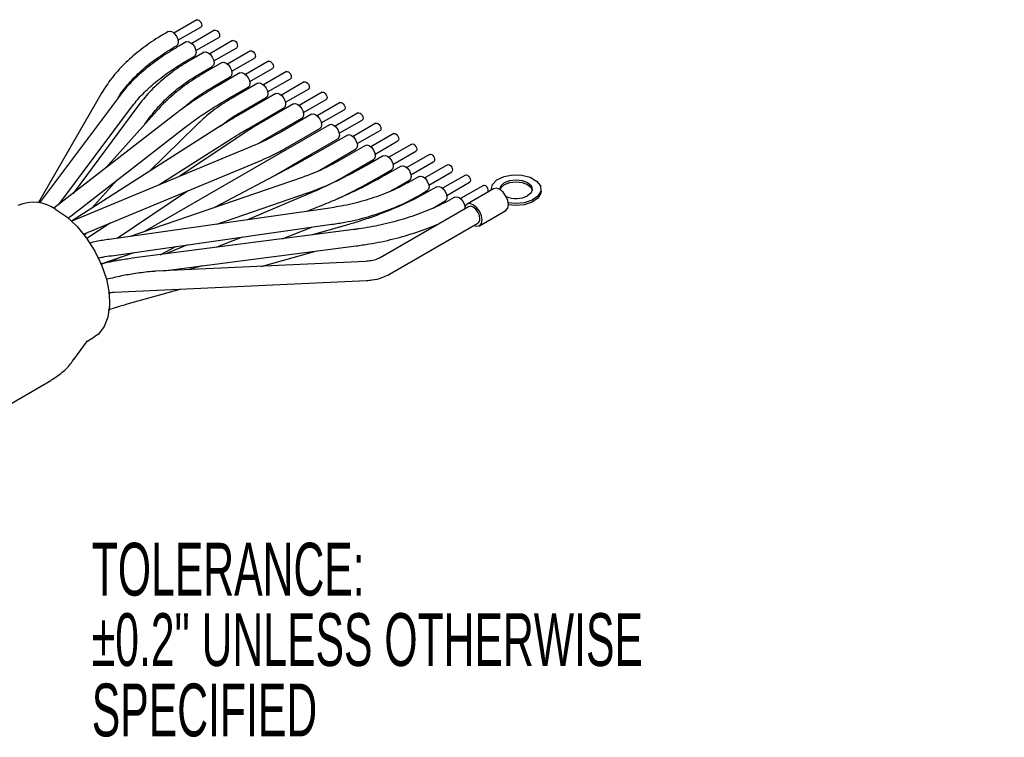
# Model space of a CAD drawing. Extents: x 897.4 to 914.4, y -8.5 to 2.5.
# Tile 35 of 36: x 908.2 to 909.7, y -2.7 to -1.6. Entities that reach past the tile are written whole.
import ezdxf

# ---------------------------------------------------------------- set-up
doc = ezdxf.new("R2010")
doc.units = 0
doc.header["$LTSCALE"] = 4
doc.header["$MEASUREMENT"] = 0
doc.layers.get('0').update_dxf_attribs({"linetype": 'CONTINUOUS'})
doc.layers.add('FORMAT', color=179, linetype='CONTINUOUS')
doc.styles.add('SLDTEXTSTYLE2', font='TXT', dxfattribs={"width": 0.605})

# ---------------------------------------------------------------- blocks, each defined once
blk = doc.blocks.new('SW_NOTE_1')
at = {"layer": 'FORMAT', "color": 0, "attachment_point": 1, "style": 'SLDTEXTSTYLE2'}
for s, insert, char_height in [('TOLERANCE:', (0, 0.1074), 0.08333), ('±0.2" UNLESS OTHERWISE', (0, -0.0037), 0.083333), ('SPECIFIED', (0, -0.1148), 0.08333)]:
    blk.add_mtext(s, dxfattribs=dict(at, insert=insert, char_height=char_height))

msp = doc.modelspace()

# ---------------------------------------------------------------- linework, layer by layer
at = {"color": 7, "linetype": 'Continuous', "lineweight": 25}
for p, q in [((908.4594, -1.5743), (908.4232, -1.5952)), ((908.4143, -1.5928), (908.4104, -1.5951)), ((908.4297, -1.6064), (908.4658, -1.5856)), ((908.4876, -1.5907), (908.4515, -1.6115)), ((908.4234, -1.6176), (908.4273, -1.6153)), ((908.4426, -1.6091), (908.4319, -1.6153)), ((908.458, -1.6228), (908.4941, -1.6019)), ((908.5159, -1.607), (908.4798, -1.6278)), ((908.4449, -1.6378), (908.4556, -1.6316)), ((908.4709, -1.6255), (908.4503, -1.6374)), ((908.4863, -1.6391), (908.5224, -1.6182)), ((908.5442, -1.6233), (908.5081, -1.6442)), ((908.4992, -1.6418), (908.4726, -1.6571)), ((908.5146, -1.6554), (908.5507, -1.6346)), ((908.5725, -1.6396), (908.5364, -1.6605)), ((908.4633, -1.6599), (908.4839, -1.648)), ((908.5275, -1.6581), (908.4953, -1.6767)), ((908.5429, -1.6718), (908.579, -1.6509)), ((908.6008, -1.656), (908.5646, -1.6768)), ((908.4856, -1.6796), (908.5122, -1.6643)), ((908.5558, -1.6744), (908.5143, -1.6984)), ((908.5711, -1.6881), (908.6073, -1.6672)), ((908.6291, -1.6723), (908.5929, -1.6932)), ((908.309, -1.6901), (908.2093, -1.8628)), ((908.5083, -1.6992), (908.5405, -1.6806)), ((908.584, -1.6908), (908.53, -1.722)), ((908.5994, -1.7044), (908.6356, -1.6836)), ((908.6573, -1.6886), (908.6212, -1.7095)), ((908.3372, -1.6945), (908.211, -1.8632)), ((908.5273, -1.7209), (908.5688, -1.697)), ((908.6123, -1.7071), (908.5503, -1.7429)), ((908.6277, -1.7207), (908.6638, -1.6999)), ((908.6856, -1.705), (908.6495, -1.7258)), ((908.4274, -1.7215), (908.2338, -1.8717)), ((908.2417, -1.8656), (908.358, -1.7101)), ((908.3661, -1.7105), (908.264, -1.8483)), ((908.3967, -1.7173), (908.3152, -1.8086)), ((908.543, -1.7445), (908.597, -1.7133)), ((908.6406, -1.7234), (908.5896, -1.7529)), ((908.656, -1.7371), (908.6921, -1.7162)), ((908.7139, -1.7213), (908.6778, -1.7421)), ((908.3775, -1.7387), (908.387, -1.726)), ((908.4587, -1.7406), (908.3838, -1.8142)), ((908.5633, -1.7654), (908.6253, -1.7296)), ((908.6689, -1.7398), (908.6141, -1.7714)), ((908.6843, -1.7534), (908.7204, -1.7325)), ((908.7422, -1.7376), (908.7061, -1.7585)), ((908.2563, -1.8872), (908.4434, -1.7421)), ((908.4981, -1.7413), (908.2617, -1.892)), ((908.5324, -1.7541), (908.4324, -1.8213)), ((908.5503, -1.7429), (908.5324, -1.7541)), ((908.6026, -1.7754), (908.6536, -1.7459)), ((908.6972, -1.7561), (908.6431, -1.7873)), ((908.7126, -1.7697), (908.7487, -1.7489)), ((908.7705, -1.7539), (908.7343, -1.7748)), ((908.5519, -1.7716), (908.2619, -1.8921)), ((908.3997, -1.8349), (908.512, -1.7632)), ((908.5577, -1.7689), (908.5633, -1.7654)), ((908.6271, -1.7939), (908.6819, -1.7623)), ((908.7408, -1.7861), (908.777, -1.7652)), ((908.7988, -1.7703), (908.7626, -1.7911)), ((908.6561, -1.8098), (908.7102, -1.7786)), ((908.7255, -1.7724), (908.6817, -1.7977)), ((908.7691, -1.8024), (908.8053, -1.7815)), ((908.827, -1.7866), (908.7909, -1.8074)), ((908.2806, -1.9125), (908.5619, -1.7956)), ((908.5811, -1.7905), (908.3769, -1.9083)), ((908.5941, -1.813), (908.6271, -1.7939)), ((908.6947, -1.8202), (908.7385, -1.7949)), ((908.7538, -1.7887), (908.731, -1.8019)), ((908.7974, -1.8187), (908.8335, -1.7979)), ((908.8553, -1.8029), (908.8192, -1.8238)), ((908.6087, -1.8063), (908.4872, -1.8705)), ((908.573, -1.8252), (908.5941, -1.813)), ((908.6514, -1.8125), (908.6561, -1.8098)), ((908.744, -1.8244), (908.7668, -1.8113)), ((908.782, -1.8051), (908.7596, -1.818)), ((908.8257, -1.835), (908.8618, -1.8142)), ((908.2939, -1.8715), (908.333, -1.8276)), ((908.6258, -1.8229), (908.3542, -1.9161)), ((908.7726, -1.8405), (908.795, -1.8276)), ((908.8103, -1.8214), (908.7975, -1.8288)), ((908.8836, -1.8192), (908.8475, -1.8401)), ((908.854, -1.8514), (908.8901, -1.8305)), ((908.3335, -1.919), (908.4447, -1.8443)), ((908.3999, -1.8348), (908.4, -1.8347)), ((908.4911, -1.8966), (908.6342, -1.8475)), ((908.7665, -1.8439), (908.7726, -1.8405)), ((908.8105, -1.8513), (908.8233, -1.8439)), ((908.8386, -1.8377), (908.8279, -1.8439)), ((908.9119, -1.8356), (908.8758, -1.8564)), ((908.9277, -1.841), (908.886, -1.8651)), ((908.9241, -1.8415), (908.9241, -1.8431)), ((909.0028, -1.8447), (909.0028, -1.8415)), ((908.6247, -1.8539), (908.5394, -1.8898)), ((908.8409, -1.8664), (908.8516, -1.8602)), ((908.8669, -1.8541), (908.8657, -1.8547)), ((908.6692, -1.8713), (908.3209, -1.9208)), ((908.6525, -1.8691), (908.6343, -1.8763)), ((908.8883, -1.8692), (908.7488, -1.9497)), ((908.8318, -1.8715), (908.8409, -1.8664)), ((908.8823, -1.8677), (908.8843, -1.8665)), ((908.9057, -1.8992), (908.9474, -1.8751)), ((908.3225, -1.8951), (908.2859, -1.9197)), ((908.4942, -1.8962), (908.4975, -1.8944)), ((908.7638, -1.9757), (908.9033, -1.8952)), ((908.2859, -1.9103), (908.2819, -1.9143)), ((908.3245, -1.9466), (908.6728, -1.897)), ((908.7074, -1.9054), (908.3576, -1.9507)), ((908.5943, -1.92), (908.641, -1.9016)), ((908.692, -1.8995), (908.6399, -1.9141)), ((908.5308, -1.9172), (908.4893, -1.9337)), ((908.3082, -1.9594), (908.3603, -1.9415)), ((908.4017, -1.945), (908.4261, -1.9321)), ((908.4068, -1.9706), (908.7108, -1.9312)), ((908.4448, -1.9295), (908.4105, -1.9439)), ((908.5609, -1.9634), (908.6452, -1.9397)), ((908.3387, -1.9489), (908.3245, -1.9564)), ((908.7258, -1.9557), (908.3944, -1.9712)), ((908.4671, -1.9628), (908.4458, -1.9688)), ((908.3287, -2.0043), (908.7272, -1.9857)), ((908.3481, -2.0232), (908.4329, -1.9994)), ((908.2652, -2.1107), (908.2866, -2.0808)), ((908.2859, -2.0818), (908.297, -2.0754)), ((908.1327, -2.1991), (908.229, -2.1435))]:
    msp.add_line(p, q, dxfattribs=at)
at = {"color": 7, "linetype": 'Continuous', "lineweight": 25, "flags": 128}
for points in [[(908.4594, -1.5743), (908.4608, -1.574), (908.4626, -1.5746)], [(908.4626, -1.5746), (908.4644, -1.5761), (908.4658, -1.5781), (908.4668, -1.5804), (908.4672, -1.5826), (908.4668, -1.5844), (908.4658, -1.5856)], [(908.4143, -1.5928), (908.4173, -1.5922), (908.4208, -1.5934), (908.4244, -1.5963), (908.4273, -1.6003), (908.4293, -1.6049), (908.43, -1.6094), (908.4293, -1.613), (908.4273, -1.6153), (908.4273, -1.6153)], [(908.4876, -1.5907), (908.4891, -1.5904), (908.4909, -1.591)], [(908.4909, -1.591), (908.4926, -1.5924), (908.4941, -1.5944), (908.4951, -1.5967), (908.4955, -1.5989), (908.4951, -1.6008), (908.4941, -1.6019)], [(908.4426, -1.6091), (908.4456, -1.6086), (908.4491, -1.6098), (908.4526, -1.6126), (908.4556, -1.6166), (908.4576, -1.6212), (908.4583, -1.6257), (908.4576, -1.6294), (908.4556, -1.6316), (908.4556, -1.6316)], [(908.5159, -1.607), (908.5174, -1.6067), (908.5192, -1.6073)], [(908.5192, -1.6073), (908.5209, -1.6087), (908.5224, -1.6107), (908.5234, -1.613), (908.5238, -1.6153), (908.5234, -1.6171), (908.5224, -1.6182)], [(908.4709, -1.6255), (908.4739, -1.6249), (908.4774, -1.6261), (908.4809, -1.6289), (908.4839, -1.633), (908.4859, -1.6376), (908.4866, -1.642), (908.4859, -1.6457), (908.4839, -1.648), (908.4839, -1.648)], [(908.5442, -1.6233), (908.5457, -1.623), (908.5475, -1.6236)], [(908.5475, -1.6236), (908.5492, -1.6251), (908.5507, -1.6271), (908.5517, -1.6294), (908.552, -1.6316), (908.5517, -1.6334), (908.5507, -1.6346)], [(908.4992, -1.6418), (908.5022, -1.6412), (908.5057, -1.6424), (908.5092, -1.6453), (908.5122, -1.6493), (908.5142, -1.6539), (908.5149, -1.6584), (908.5142, -1.662), (908.5122, -1.6643), (908.5122, -1.6643)], [(908.5725, -1.6396), (908.574, -1.6393), (908.5757, -1.64)], [(908.5757, -1.64), (908.5775, -1.6414), (908.579, -1.6434), (908.58, -1.6457), (908.5803, -1.6479), (908.58, -1.6498), (908.579, -1.6509)], [(908.5275, -1.6581), (908.5305, -1.6575), (908.534, -1.6588), (908.5375, -1.6616), (908.5405, -1.6656), (908.5425, -1.6702), (908.5432, -1.6747), (908.5425, -1.6783), (908.5405, -1.6806), (908.5405, -1.6806)], [(908.6008, -1.656), (908.6023, -1.6557), (908.604, -1.6563)], [(908.604, -1.6563), (908.6058, -1.6577), (908.6073, -1.6597), (908.6083, -1.662), (908.6086, -1.6643), (908.6083, -1.6661), (908.6073, -1.6672)], [(908.5558, -1.6744), (908.5587, -1.6739), (908.5623, -1.6751), (908.5658, -1.6779), (908.5688, -1.6819), (908.5708, -1.6865), (908.5715, -1.691), (908.5708, -1.6947), (908.5688, -1.697), (908.5688, -1.697)], [(908.6291, -1.6723), (908.6305, -1.672), (908.6323, -1.6726)], [(908.6323, -1.6726), (908.6341, -1.674), (908.6356, -1.676), (908.6366, -1.6783), (908.6369, -1.6806), (908.6366, -1.6824), (908.6356, -1.6836)], [(908.584, -1.6908), (908.587, -1.6902), (908.5905, -1.6914), (908.5941, -1.6943), (908.597, -1.6983), (908.599, -1.7029), (908.5997, -1.7073), (908.599, -1.711), (908.597, -1.7133), (908.597, -1.7133)], [(908.6573, -1.6886), (908.6588, -1.6883), (908.6606, -1.6889)], [(908.6606, -1.6889), (908.6623, -1.6904), (908.6638, -1.6924), (908.6648, -1.6947), (908.6652, -1.6969), (908.6648, -1.6987), (908.6638, -1.6999)], [(908.6123, -1.7071), (908.6153, -1.7065), (908.6188, -1.7077), (908.6223, -1.7106), (908.6253, -1.7146), (908.6273, -1.7192), (908.628, -1.7237), (908.6273, -1.7273), (908.6253, -1.7296), (908.6253, -1.7296)], [(908.6856, -1.705), (908.6871, -1.7047), (908.6889, -1.7053)], [(908.6889, -1.7053), (908.6906, -1.7067), (908.6921, -1.7087), (908.6931, -1.711), (908.6935, -1.7132), (908.6931, -1.7151), (908.6921, -1.7162)], [(908.6406, -1.7234), (908.6436, -1.7229), (908.6471, -1.7241), (908.6506, -1.7269), (908.6536, -1.7309), (908.6556, -1.7355), (908.6563, -1.74), (908.6556, -1.7437), (908.6536, -1.7459), (908.6536, -1.7459)], [(908.7139, -1.7213), (908.7154, -1.721), (908.7172, -1.7216)], [(908.7172, -1.7216), (908.7189, -1.723), (908.7204, -1.725), (908.7214, -1.7273), (908.7218, -1.7296), (908.7214, -1.7314), (908.7204, -1.7325)], [(908.6689, -1.7398), (908.6719, -1.7392), (908.6754, -1.7404), (908.6789, -1.7432), (908.6819, -1.7473), (908.6839, -1.7519), (908.6846, -1.7563), (908.6839, -1.76), (908.6819, -1.7623), (908.6819, -1.7623)], [(908.7422, -1.7376), (908.7437, -1.7373), (908.7454, -1.7379)], [(908.7454, -1.7379), (908.7472, -1.7393), (908.7487, -1.7414), (908.7497, -1.7437), (908.75, -1.7459), (908.7497, -1.7477), (908.7487, -1.7489)], [(908.6972, -1.7561), (908.7002, -1.7555), (908.7037, -1.7567), (908.7072, -1.7596), (908.7102, -1.7636), (908.7122, -1.7682), (908.7129, -1.7727), (908.7122, -1.7763), (908.7102, -1.7786), (908.7102, -1.7786)], [(908.7705, -1.7539), (908.772, -1.7536), (908.7737, -1.7543)], [(908.7737, -1.7543), (908.7755, -1.7557), (908.777, -1.7577), (908.778, -1.76), (908.7783, -1.7622), (908.778, -1.764), (908.777, -1.7652)], [(908.6141, -1.7714), (908.5986, -1.7804), (908.5811, -1.7905)], [(908.7255, -1.7724), (908.7285, -1.7718), (908.732, -1.7731), (908.7355, -1.7759), (908.7385, -1.7799), (908.7405, -1.7845), (908.7412, -1.789), (908.7405, -1.7926), (908.7385, -1.7949), (908.7385, -1.7949)], [(908.7988, -1.7703), (908.8003, -1.77), (908.802, -1.7706)], [(908.802, -1.7706), (908.8038, -1.772), (908.8053, -1.774), (908.8063, -1.7763), (908.8066, -1.7785), (908.8063, -1.7804), (908.8053, -1.7815)], [(908.827, -1.7866), (908.8285, -1.7863), (908.8303, -1.7869)], [(908.8303, -1.7869), (908.8321, -1.7883), (908.8335, -1.7903), (908.8345, -1.7926), (908.8349, -1.7949), (908.8345, -1.7967), (908.8335, -1.7979)], [(908.7538, -1.7887), (908.7567, -1.7882), (908.7603, -1.7894), (908.7638, -1.7922), (908.7668, -1.7962), (908.7687, -1.8008), (908.7694, -1.8053), (908.7687, -1.809), (908.7668, -1.8113), (908.7668, -1.8113)], [(908.8553, -1.8029), (908.8568, -1.8026), (908.8586, -1.8032)], [(908.782, -1.8051), (908.785, -1.8045), (908.7885, -1.8057), (908.7921, -1.8086), (908.795, -1.8126), (908.797, -1.8172), (908.7977, -1.8216), (908.797, -1.8253), (908.795, -1.8276), (908.795, -1.8276)], [(908.8586, -1.8032), (908.8603, -1.8047), (908.8618, -1.8067), (908.8628, -1.809), (908.8632, -1.8112), (908.8628, -1.813), (908.8618, -1.8142)], [(908.8103, -1.8214), (908.8133, -1.8208), (908.8168, -1.822), (908.8203, -1.8249), (908.8233, -1.8289), (908.8253, -1.8335), (908.826, -1.838), (908.8253, -1.8416), (908.8233, -1.8439), (908.8233, -1.8439)], [(908.8836, -1.8192), (908.8851, -1.819), (908.8869, -1.8196)], [(908.8869, -1.8196), (908.8886, -1.821), (908.8901, -1.823), (908.8911, -1.8253), (908.8915, -1.8275), (908.8911, -1.8294), (908.8901, -1.8305)], [(908.9242, -1.8431), (908.9241, -1.8424), (908.9262, -1.8342), (908.9333, -1.8269), (908.9444, -1.8216), (908.9581, -1.819), (908.9725, -1.8194), (908.9857, -1.8228), (908.9959, -1.8287), (909.0018, -1.8363), (909.0025, -1.8446), (908.9979, -1.8525), (908.9888, -1.8589), (908.9762, -1.863), (908.9619, -1.8642), (908.9513, -1.8631)], [(908.9379, -1.8422), (908.9379, -1.8415), (908.9398, -1.8359), (908.9454, -1.8311), (908.9537, -1.8279), (908.9635, -1.8267), (908.9733, -1.8279), (908.9816, -1.8311), (908.9871, -1.8359), (908.9891, -1.8415), (908.9871, -1.8472), (908.9816, -1.852), (908.9816, -1.852)], [(908.9382, -1.8424), (908.9398, -1.8391), (908.9454, -1.8343), (908.9537, -1.8311), (908.9635, -1.8299), (908.9733, -1.8311), (908.9816, -1.8343), (908.9871, -1.8391), (908.9889, -1.8431)], [(908.8386, -1.8377), (908.8416, -1.8371), (908.8451, -1.8384), (908.8486, -1.8412), (908.8516, -1.8452), (908.8536, -1.8498), (908.8543, -1.8543), (908.8536, -1.8579), (908.8516, -1.8602), (908.8516, -1.8602)], [(908.9119, -1.8356), (908.9134, -1.8353), (908.9151, -1.8359)], [(908.9515, -1.8661), (908.9504, -1.8593), (908.9474, -1.8524), (908.9429, -1.8463), (908.9376, -1.842), (908.9323, -1.8401), (908.9277, -1.841)], [(909.0028, -1.8447), (909.0025, -1.8478), (908.9979, -1.8557), (908.9888, -1.8621), (908.9762, -1.8662), (908.9619, -1.8674), (908.9515, -1.8664)], [(908.8669, -1.8541), (908.8699, -1.8535), (908.8734, -1.8547), (908.8769, -1.8575), (908.8799, -1.8616), (908.8819, -1.8662), (908.8825, -1.8697)], [(908.9097, -1.8902), (908.9087, -1.8834), (908.9057, -1.8765), (908.9012, -1.8704), (908.8958, -1.8661), (908.8905, -1.8642), (908.886, -1.8651), (908.883, -1.8686), (908.882, -1.8729)], [(908.237, -1.8735), (908.2541, -1.8853), (908.2705, -1.9007), (908.2855, -1.919), (908.2985, -1.9394), (908.309, -1.9612), (908.3166, -1.9834), (908.3209, -2.005), (908.3217, -2.0253), (908.3191, -2.0434), (908.3132, -2.0586), (908.3041, -2.0702), (908.297, -2.0754)], [(908.9064, -1.8883), (908.9056, -1.8831), (908.9033, -1.8778), (908.8999, -1.8732), (908.8958, -1.8699), (908.8918, -1.8685), (908.8883, -1.8692)], [(908.9474, -1.8751), (908.9474, -1.8751), (908.9504, -1.8716), (908.9515, -1.8661)], [(908.897, -1.8988), (908.9012, -1.9001), (908.9057, -1.8992), (908.9087, -1.8957), (908.9097, -1.8902)]]:
    msp.add_lwpolyline(points, dxfattribs=at)
at = {"color": 7, "linetype": 'Continuous', "lineweight": 25}
for centre, radius, start, end in [((908.9113, -1.8433), 0.00835, 342.1307, 62.9266), ((908.2019, -1.9222), 0.06, 54.2048, 114.4847), ((908.9634, -1.8165), 0.0399, 247.1995, 297.1473), ((908.8993, -1.8892), 0.00715, 303.8342, 7.4775)]:
    msp.add_arc(centre, radius, start, end, dxfattribs=at)
for points, knots in [([(908.4104, -1.5951), (908.4052, -1.5982), (908.3906, -1.6069), (908.3683, -1.6228), (908.3448, -1.6436), (908.3246, -1.6657), (908.3141, -1.6821), (908.309, -1.6901)], [0, 0, 0, 0, 0.128377, 0.362947, 0.585824, 0.797182, 1, 1, 1, 1]), ([(908.4319, -1.6153), (908.4268, -1.6184), (908.4123, -1.6269), (908.39, -1.6423), (908.3665, -1.6619), (908.3491, -1.6794), (908.3402, -1.6907), (908.3372, -1.6945)], [0, 0, 0, 0, 0.144003, 0.406336, 0.652668, 0.882926, 1, 1, 1, 1]), ([(908.3353, -1.6971), (908.3363, -1.6955), (908.3419, -1.6864), (908.3548, -1.6708), (908.3749, -1.6511), (908.398, -1.6331), (908.4149, -1.6228), (908.4234, -1.6176)], [0, 0, 0, 0, 0.048579, 0.268209, 0.50243, 0.751861, 1, 1, 1, 1]), ([(908.358, -1.7101), (908.3606, -1.7068), (908.3685, -1.6968), (908.384, -1.6811), (908.4055, -1.6632), (908.4263, -1.6489), (908.4399, -1.6408), (908.4449, -1.6378)], [0, 0, 0, 0, 0.109798, 0.335173, 0.581184, 0.847293, 1, 1, 1, 1]), ([(908.4503, -1.6374), (908.4451, -1.6405), (908.4303, -1.6493), (908.4079, -1.666), (908.3847, -1.6872), (908.3721, -1.703), (908.3661, -1.7105)], [0, 0, 0, 0, 0.162064, 0.458908, 0.745091, 1, 1, 1, 1]), ([(908.387, -1.726), (908.39, -1.7221), (908.399, -1.7105), (908.4167, -1.6927), (908.4394, -1.6745), (908.4557, -1.6645), (908.4633, -1.6599)], [0, 0, 0, 0, 0.144514, 0.435002, 0.738145, 1, 1, 1, 1]), ([(908.4726, -1.6571), (908.4675, -1.6602), (908.4529, -1.6689), (908.4305, -1.6849), (908.4106, -1.7023), (908.4001, -1.7136), (908.3967, -1.7173)], [0, 0, 0, 0, 0.185419, 0.524217, 0.846126, 1, 1, 1, 1]), ([(908.4953, -1.6767), (908.4903, -1.6796), (908.4761, -1.688), (908.4543, -1.7019), (908.437, -1.7142), (908.4285, -1.7207), (908.4274, -1.7215)], [0, 0, 0, 0, 0.216313, 0.606938, 0.949224, 1, 1, 1, 1]), ([(908.437, -1.7145), (908.4405, -1.7114), (908.4516, -1.7013), (908.4682, -1.69), (908.4813, -1.6822), (908.4856, -1.6796)], [0, 0, 0, 0, 0.235873, 0.748643, 1, 1, 1, 1]), ([(908.4434, -1.7421), (908.4471, -1.7393), (908.4583, -1.7307), (908.4782, -1.7173), (908.4964, -1.7061), (908.5066, -1.7002), (908.5083, -1.6992)], [0, 0, 0, 0, 0.179115, 0.5442, 0.924269, 1, 1, 1, 1]), ([(908.5143, -1.6984), (908.509, -1.7016), (908.494, -1.7106), (908.4754, -1.7248), (908.4629, -1.7366), (908.4587, -1.7406)], [0, 0, 0, 0, 0.263856, 0.751624, 1, 1, 1, 1]), ([(908.497, -1.742), (908.5029, -1.7373), (908.5125, -1.7296), (908.5231, -1.7234), (908.5273, -1.7209)], [0, 0, 0, 0, 0.611118, 1, 1, 1, 1]), ([(908.53, -1.722), (908.5249, -1.725), (908.5142, -1.7312), (908.5036, -1.7378), (908.4981, -1.7413)], [0, 0, 0, 0, 0.471041, 1, 1, 1, 1]), ([(908.512, -1.7632), (908.5166, -1.7604), (908.5268, -1.7539), (908.5372, -1.7479), (908.543, -1.7445)], [0, 0, 0, 0, 0.448858, 1, 1, 1, 1]), ([(908.5896, -1.7529), (908.5847, -1.7556), (908.5725, -1.7625), (908.5596, -1.7682), (908.5519, -1.7716)], [0, 0, 0, 0, 0.398347, 1, 1, 1, 1]), ([(908.5619, -1.7956), (908.5672, -1.7933), (908.5811, -1.7873), (908.5944, -1.7799), (908.6026, -1.7754)], [0, 0, 0, 0, 0.380714, 1, 1, 1, 1]), ([(908.6431, -1.7873), (908.638, -1.7902), (908.6266, -1.7967), (908.615, -1.8029), (908.6087, -1.8063)], [0, 0, 0, 0, 0.451356, 1, 1, 1, 1]), ([(908.731, -1.8019), (908.7259, -1.8048), (908.7106, -1.8134), (908.684, -1.8272), (908.6537, -1.8415), (908.6335, -1.8502), (908.6247, -1.8539)], [0, 0, 0, 0, 0.149044, 0.445271, 0.757436, 1, 1, 1, 1]), ([(908.6817, -1.7977), (908.6767, -1.8005), (908.6618, -1.8087), (908.643, -1.8168), (908.6291, -1.8218), (908.6258, -1.8229)], [0, 0, 0, 0, 0.277857, 0.829216, 1, 1, 1, 1]), ([(908.7596, -1.818), (908.7545, -1.8209), (908.7392, -1.8295), (908.7127, -1.843), (908.682, -1.8571), (908.6615, -1.8654), (908.6525, -1.8691)], [0, 0, 0, 0, 0.148187, 0.442555, 0.752653, 1, 1, 1, 1]), ([(908.6342, -1.8475), (908.6403, -1.8453), (908.6575, -1.8391), (908.6776, -1.8298), (908.6913, -1.8221), (908.6947, -1.8202)], [0, 0, 0, 0, 0.290625, 0.825624, 1, 1, 1, 1]), ([(908.7975, -1.8288), (908.7926, -1.8315), (908.7777, -1.8398), (908.7513, -1.8511), (908.7179, -1.8619), (908.6901, -1.8681), (908.6737, -1.8706), (908.6692, -1.8713)], [0, 0, 0, 0, 0.125488, 0.374515, 0.63275, 0.899675, 1, 1, 1, 1]), ([(908.6789, -1.8581), (908.6822, -1.8566), (908.6965, -1.85), (908.7183, -1.8388), (908.7365, -1.8286), (908.744, -1.8244)], [0, 0, 0, 0, 0.146022, 0.646751, 1, 1, 1, 1]), ([(908.8279, -1.8439), (908.8228, -1.8467), (908.8077, -1.8552), (908.7811, -1.868), (908.7476, -1.8817), (908.7175, -1.8921), (908.6987, -1.8975), (908.692, -1.8995)], [0, 0, 0, 0, 0.118377, 0.353322, 0.600223, 0.85723, 1, 1, 1, 1]), ([(908.6728, -1.897), (908.6796, -1.896), (908.6988, -1.893), (908.7297, -1.8856), (908.7646, -1.8739), (908.7914, -1.862), (908.8062, -1.8537), (908.8105, -1.8513)], [0, 0, 0, 0, 0.14025, 0.399878, 0.652164, 0.896698, 1, 1, 1, 1]), ([(908.8657, -1.8547), (908.8607, -1.8575), (908.8458, -1.8658), (908.8193, -1.8776), (908.7857, -1.8893), (908.7506, -1.8983), (908.7242, -1.9031), (908.7099, -1.905), (908.7074, -1.9054)], [0, 0, 0, 0, 0.102735, 0.306681, 0.51942, 0.74005, 0.955442, 1, 1, 1, 1]), ([(908.7108, -1.9312), (908.7177, -1.9302), (908.7377, -1.9274), (908.7699, -1.9207), (908.8064, -1.9098), (908.8312, -1.9011), (908.8432, -1.8952), (908.8442, -1.8947)], [0, 0, 0, 0, 0.152116, 0.434979, 0.710022, 0.976182, 1, 1, 1, 1]), ([(908.3209, -1.9208), (908.3141, -1.9218), (908.3036, -1.9233), (908.2932, -1.9259), (908.2895, -1.9268)], [0, 0, 0, 0, 0.641158, 1, 1, 1, 1]), ([(908.303, -1.9505), (908.3057, -1.9499), (908.3128, -1.9482), (908.32, -1.9472), (908.3245, -1.9466)], [0, 0, 0, 0, 0.377984, 1, 1, 1, 1]), ([(908.3576, -1.9507), (908.3507, -1.9517), (908.3337, -1.954), (908.3169, -1.9578), (908.307, -1.96)], [0, 0, 0, 0, 0.410301, 1, 1, 1, 1]), ([(908.7488, -1.9497), (908.7475, -1.9504), (908.7431, -1.9527), (908.7353, -1.9548), (908.7289, -1.9554), (908.7258, -1.9557)], [0, 0, 0, 0, 0.187653, 0.619998, 1, 1, 1, 1]), ([(908.3944, -1.9712), (908.3922, -1.9714), (908.3815, -1.972), (908.3709, -1.9735), (908.3625, -1.9747)], [0, 0, 0, 0, 0.205586, 1, 1, 1, 1]), ([(908.3289, -1.9812), (908.3252, -1.9821), (908.321, -1.9831), (908.3168, -1.984), (908.3163, -1.9842)], [0, 0, 0, 0, 0.87164, 1, 1, 1, 1]), ([(908.3625, -1.9747), (908.3551, -1.9759), (908.3438, -1.9777), (908.3327, -1.9803), (908.3289, -1.9812)], [0, 0, 0, 0, 0.658014, 1, 1, 1, 1]), ([(908.7272, -1.9857), (908.7302, -1.9854), (908.7385, -1.9848), (908.751, -1.982), (908.7598, -1.9777), (908.7638, -1.9757)], [0, 0, 0, 0, 0.231412, 0.652329, 1, 1, 1, 1]), ([(908.3194, -2.0054), (908.3195, -2.0054), (908.3225, -2.0045), (908.3256, -2.0044), (908.3287, -2.0043)], [0, 0, 0, 0, 0.025285, 1, 1, 1, 1]), ([(908.3197, -2.0321), (908.3224, -2.0311), (908.3318, -2.0278), (908.3414, -2.0251), (908.3481, -2.0232)], [0, 0, 0, 0, 0.29481, 1, 1, 1, 1]), ([(908.2291, -2.1432), (908.2345, -2.1397), (908.2459, -2.1325), (908.258, -2.1208), (908.2636, -2.1123), (908.2653, -2.1097)], [0, 0, 0, 0, 0.385762, 0.814418, 1, 1, 1, 1])]:
    msp.add_open_spline(points, degree=3, knots=knots, dxfattribs=at)

# ---------------------------------------------------------------- block references
at = {"layer": 'FORMAT'}
msp.add_blockref('SW_NOTE_1', (908.2936, -2.5072), dxfattribs=at)

doc.saveas('drawing.dxf')
